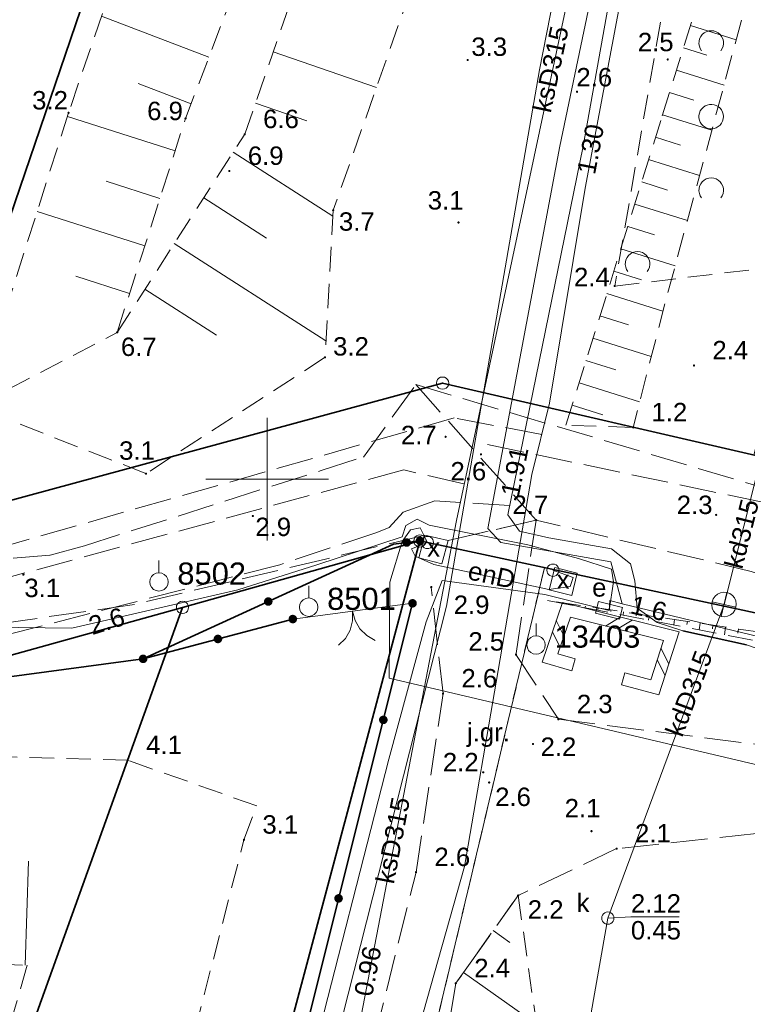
# Model space of a CAD drawing. Extents: x 5459987 to 5506369, y 5959610 to 5991660.
# Tile 11 of 51: x 5462390 to 5462420, y 5972079 to 5972119. Entities that reach past the tile are written whole.
import ezdxf
from ezdxf.enums import TextEntityAlignment as Align

# ---------------------------------------------------------------- set-up
doc = ezdxf.new("R2010")
doc.units = 0
for name, pattern in [('PRZER1-1', [1, 0.5, -0.5]), ('PRZER2-1', [1.5, 1, -0.5]), ('PRZER3-1', [2, 1.5, -0.5])]:
    doc.linetypes.add(name, pattern=pattern)
doc.layers.get('0').update_dxf_attribs({"linetype": 'CONTINUOUS'})
for name, color, linetype, lineweight in [('GEPPGD', 7, 'CONTINUOUS', 18), ('GESDZI', 7, 'CONTINUOUS', 18), ('GSLDSO', 7, 'CONTINUOUS', 18), ('GSLKBR', 7, 'CONTINUOUS', 18), ('GSLKOG', 7, 'CONTINUOUS', 35), ('GSPPPK', 7, 'CONTINUOUS', 18), ('GSPPPK_O', 7, 'CONTINUOUS', 18), ('GSPWPN', 7, 'CONTINUOUS', 13), ('GSPWPN_O', 7, 'CONTINUOUS', 13), ('GSSKOA', 7, 'CONTINUOUS', 18), ('GSSKOA_O', 7, 'CONTINUOUS', 18), ('GSSZAD', 7, 'CONTINUOUS', 18), ('GSSZSN', 7, 'CONTINUOUS', 18), ('GULLOB', 7, 'CONTINUOUS', 35), ('GUPIKP', 7, 'CONTINUOUS', 18), ('GUPPRZ_O', 7, 'CONTINUOUS', 18), ('GUSXUT', 7, 'CONTINUOUS', 18), ('GUSXUT_O', 7, 'CONTINUOUS', 18), ('KRZYZE_2000', 230, 'CONTINUOUS', 18)]:
    doc.layers.add(name, color=color, linetype=linetype, lineweight=lineweight)
for name, color, linetype, lineweight, true_color in [('GESKKL', 7, 'CONTINUOUS', 18, 0x24bc24), ('GESUZY', 7, 'CONTINUOUS', 18, 0x008000), ('GULEPR', 1, 'CONTINUOUS', 18, 0xff0000), ('GULEPR_O', 1, 'CONTINUOUS', 18, 0xff0000), ('GULGPR', 7, 'CONTINUOUS', 18, 0xbfbf00), ('GULKPR', 7, 'CONTINUOUS', 18, 0x803300), ('GULKPR_O', 7, 'CONTINUOUS', 18, 0x803300), ('GULTPR', 7, 'CONTINUOUS', 18, 0xff9100), ('GULWPR', 5, 'CONTINUOUS', 18, 0x0000ff), ('GUPESE', 1, 'CONTINUOUS', 18, 0xff0000), ('GUPESE_O', 1, 'CONTINUOUS', 18, 0xff0000), ('GUPKSD', 7, 'CONTINUOUS', 18, 0x803300), ('GUPKSD_O', 7, 'CONTINUOUS', 18, 0x803300), ('GUPKWK', 7, 'CONTINUOUS', 18, 0x803300)]:
    doc.layers.add(name, color=color, linetype=linetype, lineweight=lineweight, true_color=true_color)
doc.styles.add('Arial', font='arial.ttf')

# ---------------------------------------------------------------- blocks, each defined once
blk = doc.blocks.new('GSPPPK1')
at = {"color": 0}
blk.add_lwpolyline([(0, 0.875), (0, 0.375)], dxfattribs=at)
blk.add_lwpolyline([(0, 0.375), (0.115881, 0.356646), (0.220419, 0.303381), (0.303381, 0.220419), (0.356646, 0.115881), (0.375, 0), (0.356646, -0.115881), (0.303381, -0.220419), (0.220419, -0.303381), (0.115881, -0.356646), (0, -0.375), (-0.115881, -0.356646), (-0.220419, -0.303381), (-0.303381, -0.220419), (-0.356646, -0.115881), (-0.375, 0), (-0.356646, 0.115881), (-0.303381, 0.220419), (-0.220419, 0.303381), (-0.115881, 0.356646)], close=True, dxfattribs=at)
blk = doc.blocks.new('GSPWPN1')
blk.add_hatch(color=0).paths.add_polyline_path([(-0.045, 0), (-0.043467, -0.011647), (-0.038971, -0.0225), (-0.03182, -0.03182), (-0.0225, -0.038971), (-0.011647, -0.043467), (0, -0.045), (0.011647, -0.043467), (0.0225, -0.038971), (0.03182, -0.03182), (0.038971, -0.0225), (0.043467, -0.011647), (0.045, 0), (0.043467, 0.011647), (0.038971, 0.0225), (0.03182, 0.03182), (0.0225, 0.038971), (0.011647, 0.043467), (0, 0.045), (-0.011647, 0.043467), (-0.0225, 0.038971), (-0.03182, 0.03182), (-0.038971, 0.0225), (-0.043467, 0.011647)])
blk = doc.blocks.new('GUPIKP1_1')
at = {"color": 0}
blk.add_lwpolyline([(0, 0.25), (0.064705, 0.241481), (0.125, 0.216506), (0.176777, 0.176777), (0.216506, 0.125), (0.241481, 0.064705), (0.25, 0), (0.241481, -0.064705), (0.216506, -0.125), (0.176777, -0.176777), (0.125, -0.216506), (0.064705, -0.241481), (0, -0.25), (-0.064705, -0.241481), (-0.125, -0.216506), (-0.176777, -0.176777), (-0.216506, -0.125), (-0.241481, -0.064705), (-0.25, 0), (-0.241481, 0.064705), (-0.216506, 0.125), (-0.176777, 0.176777), (-0.125, 0.216506), (-0.064705, 0.241481)], close=True, dxfattribs=at)
blk = doc.blocks.new('GUPKSD1')
at = {"color": 0}
blk.add_lwpolyline([(0, 0.25), (0.064705, 0.241481), (0.125, 0.216506), (0.176777, 0.176777), (0.216506, 0.125), (0.241481, 0.064705), (0.25, 0), (0.241481, -0.064705), (0.216506, -0.125), (0.176777, -0.176777), (0.125, -0.216506), (0.064705, -0.241481), (0, -0.25), (-0.064705, -0.241481), (-0.125, -0.216506), (-0.176777, -0.176777), (-0.216506, -0.125), (-0.241481, -0.064705), (-0.25, 0), (-0.241481, 0.064705), (-0.216506, 0.125), (-0.176777, 0.176777), (-0.125, 0.216506), (-0.064705, 0.241481)], close=True, dxfattribs=at)
blk = doc.blocks.new('GUPKWK1')
at = {"color": 0}
for points in [[(0, 0.5), (0.12941, 0.482963), (0.25, 0.433013), (0.353553, 0.353553), (0.433013, 0.25), (0.482963, 0.12941), (0.5, 0), (0.482963, -0.12941), (0.433013, -0.25), (0.353553, -0.353553), (0.25, -0.433013), (0.12941, -0.482963), (0, -0.5), (-0.12941, -0.482963), (-0.25, -0.433013), (-0.353553, -0.353553), (-0.433013, -0.25), (-0.482963, -0.12941), (-0.5, 0), (-0.482963, 0.12941), (-0.433013, 0.25), (-0.353553, 0.353553), (-0.25, 0.433013), (-0.12941, 0.482963), (0, 0.5), (0, -0.5)], [(0.5, 0), (-0.5, 0)]]:
    blk.add_lwpolyline(points, dxfattribs=at)
blk = doc.blocks.new('GUPESE1')
at = {"color": 0}
blk.add_lwpolyline([(-0.5, -0.25), (-0.5, 0.25), (0.5, 0.25), (0.5, -0.25)], close=True, dxfattribs=at)
blk = doc.blocks.new('GEPPGD1_1')
at = {"color": 0}
blk.add_lwpolyline([(0, 0.25), (0.077254, 0.237764), (0.146946, 0.202254), (0.202254, 0.146946), (0.237764, 0.077254), (0.25, 0), (0.237764, -0.077254), (0.202254, -0.146946), (0.146946, -0.202254), (0.077254, -0.237764), (0, -0.25), (-0.077254, -0.237764), (-0.146946, -0.202254), (-0.202254, -0.146946), (-0.237764, -0.077254), (-0.25, 0), (-0.237764, 0.077254), (-0.202254, 0.146946), (-0.146946, 0.202254), (-0.077254, 0.237764)], close=True, dxfattribs=at)
blk = doc.blocks.new('ODTN_1')
at = {"color": 0}
for points in [[(-0.5, -0.25), (0, 0.25)], [(0, -0.25), (0.5, 0.25)]]:
    blk.add_lwpolyline(points, dxfattribs=at)
blk = doc.blocks.new('GSLDSO2')
at = {"color": 0}
blk.add_lwpolyline([(0, 0.25), (0, -0.25)], dxfattribs=at)
blk = doc.blocks.new('GSLKBR1')
at = {"color": 0}
for points in [[(1.299038, 0.75), (1.06066, 0.43934), (0.75, 0.200962), (0.388229, 0.051111), (0, 0)], [(0, 0), (0.388229, -0.051111), (0.75, -0.200962), (1.06066, -0.43934), (1.299038, -0.75)]]:
    blk.add_lwpolyline(points, dxfattribs=at)
blk = doc.blocks.new('KOLO')
blk.add_hatch(color=0).paths.add_polyline_path([(-0.175, 0), (-0.169037, -0.045293), (-0.151554, -0.0875), (-0.123744, -0.123744), (-0.0875, -0.151554), (-0.045293, -0.169037), (0, -0.175), (0.045293, -0.169037), (0.0875, -0.151554), (0.123744, -0.123744), (0.151554, -0.0875), (0.169037, -0.045293), (0.175, 0), (0.169037, 0.045293), (0.151554, 0.0875), (0.123744, 0.123744), (0.0875, 0.151554), (0.045293, 0.169037), (0, 0.175), (-0.045293, 0.169037), (-0.0875, 0.151554), (-0.123744, 0.123744), (-0.151554, 0.0875), (-0.169037, 0.045293)])
blk = doc.blocks.new('GSLKOG1')
blk.add_hatch(color=0).paths.add_polyline_path([(-0.175, 0), (-0.169037, -0.045293), (-0.151554, -0.0875), (-0.123744, -0.123744), (-0.0875, -0.151554), (-0.045293, -0.169037), (0, -0.175), (0.045293, -0.169037), (0.0875, -0.151554), (0.123744, -0.123744), (0.151554, -0.0875), (0.169037, -0.045293), (0.175, 0), (0.169037, 0.045293), (0.151554, 0.0875), (0.123744, 0.123744), (0.0875, 0.151554), (0.045293, 0.169037), (0, 0.175), (-0.045293, 0.169037), (-0.0875, 0.151554), (-0.123744, 0.123744), (-0.151554, 0.0875), (-0.169037, 0.045293)])
blk = doc.blocks.new('GSSZAD1')
at = {"color": 0}
blk.add_lwpolyline([(0.5, 0), (0.490964, 0.094626), (0.464184, 0.185831), (0.420627, 0.27032), (0.361867, 0.34504), (0.290028, 0.407288), (0.207708, 0.454816), (0.117879, 0.485906), (0.023791, 0.499434), (-0.071157, 0.494911), (-0.163534, 0.4725), (-0.25, 0.433013), (-0.32743, 0.377875), (-0.393027, 0.309079), (-0.444418, 0.229113), (-0.479746, 0.140866), (-0.497736, 0.047528), (-0.497736, -0.047528), (-0.479746, -0.140866), (-0.444418, -0.229113), (-0.393027, -0.309079), (-0.32743, -0.377875), (-0.25, -0.433013), (-0.163534, -0.4725), (-0.071157, -0.494911), (0.023791, -0.499434), (0.117879, -0.485906), (0.207708, -0.454816), (0.290028, -0.407288), (0.361867, -0.34504), (0.420627, -0.27032), (0.464184, -0.185831), (0.490964, -0.094626)], close=True, dxfattribs=at)
blk = doc.blocks.new('GSSZAD2')
at = {"color": 0}
blk.add_lwpolyline([(-0.390312, -0.3125), (-0.445567, -0.226869), (-0.482312, -0.131814), (-0.49902, -0.031282), (-0.494998, 0.070549), (-0.470412, 0.169449), (-0.426283, 0.26131), (-0.364446, 0.342315), (-0.287468, 0.409099), (-0.198548, 0.458889), (-0.10138, 0.489614), (0, 0.5), (0.10138, 0.489614), (0.198548, 0.458889), (0.287468, 0.409099), (0.364446, 0.342315), (0.426283, 0.26131), (0.470412, 0.169449), (0.494998, 0.070549), (0.49902, -0.031282), (0.482312, -0.131814), (0.445567, -0.226869), (0.390312, -0.3125)], dxfattribs=at)

msp = doc.modelspace()

# ---------------------------------------------------------------- linework, layer by layer
at = {"layer": 'GESDZI', "color": 86, "linetype": 'Continuous', "lineweight": 35, "true_color": 0x1a7000, "elevation": 10.22}
for points in [[(5462464.99, 5972231.39), (5462432.19, 5972224.99), (5462427.17, 5972199.15), (5462410.43, 5972168), (5462406.62, 5972160.9), (5462385.18, 5972097.94), (5462407.14, 5972103.91), (5462448.06, 5972094.45), (5462450.21, 5972103.75), (5462455.34, 5972102.56), (5462452.32, 5972150.13), (5462452.01, 5972160.32), (5462452.51, 5972171.14), (5462453.89, 5972181.3), (5462456.12, 5972191.3), (5462459.04, 5972200.82), (5462462.69, 5972210.08), (5462471.3, 5972227.41)], [(5462385.18, 5972097.94), (5462406.62, 5972160.9), (5462410.43, 5972168), (5462357.76, 5972173.3), (5462355.3, 5972148.91), (5462383.19, 5972139.41), (5462370.4, 5972101.86)], [(5462303.28, 5972123.26), (5462266.32, 5972135.66), (5462259.51, 5972137.76), (5462216.77, 5972150.92), (5462216.38, 5972148.42), (5462215.94, 5972145.66), (5462384.29, 5972091.36), (5462396.55, 5972094.77), (5462406.22, 5972097.48), (5462459.45, 5972086.04), (5462458.58, 5972092.02), (5462448.06, 5972094.45), (5462407.14, 5972103.91), (5462385.18, 5972097.94), (5462370.4, 5972101.86), (5462351.08, 5972106.99), (5462327.54, 5972115)], [(5462384.29, 5972091.36), (5462215.94, 5972145.66), (5462213.96, 5972082.17), (5462308.18, 5972057.25), (5462340.61, 5972048.06), (5462364.69, 5972043.16), (5462381.18, 5972059), (5462385.8, 5972064.87), (5462396.55, 5972094.77)], [(5462376.59, 5971963.95), (5462384.76, 5972022.39), (5462386.94, 5972024.7), (5462387.65, 5972027.92), (5462406.22, 5972097.48), (5462396.55, 5972094.77), (5462385.8, 5972064.87), (5462381.18, 5972059), (5462364.69, 5972043.16), (5462340.61, 5972048.06), (5462308.18, 5972057.25), (5462213.96, 5972082.17), (5462213.12, 5972055.3), (5462223.9, 5971961.75), (5462260.21, 5971948.8), (5462357.51, 5971912.55), (5462364.45, 5971930.25), (5462372.73, 5971927.18)], [(5462408.64, 5971941.45), (5462391.49, 5971924.46), (5462372.95, 5971927.1), (5462372.73, 5971927.18), (5462376.59, 5971963.95), (5462384.76, 5972022.39), (5462386.94, 5972024.7), (5462387.65, 5972027.92), (5462406.22, 5972097.48), (5462459.45, 5972086.04), (5462459.72, 5972075.93), (5462424.23, 5971963.77), (5462419.1, 5971954.48)]]:
    msp.add_lwpolyline(points, close=True, dxfattribs=at)
at = {"layer": 'GESKKL', "color": 252, "linetype": 'PRZER3-1', "lineweight": 18, "elevation": 10.06}
for points in [[(5462330.305, 5972140.9), (5462327.54, 5972115), (5462351.08, 5972106.99), (5462385.18, 5972097.94), (5462406.62, 5972160.9), (5462410.43, 5972168), (5462414.304, 5972175.208), (5462427.17, 5972199.15), (5462432.19, 5972224.99), (5462385.949, 5972215.805), (5462389.26, 5972198.95), (5462384.89, 5972198.08), (5462385.35, 5972195.62), (5462378.82, 5972194.31), (5462378.34, 5972196.77), (5462371.72, 5972195.46), (5462368.36, 5972212.311), (5462361.56, 5972210.96), (5462359.173, 5972187.3), (5462350.12, 5972188.31), (5462340.08, 5972189.41), (5462330.706, 5972140.855)], [(5462419.81, 5972100.981), (5462436.75, 5972164.98), (5462419.44, 5972170.82), (5462414.304, 5972175.208), (5462410.43, 5972168), (5462406.62, 5972160.9), (5462385.18, 5972097.94), (5462407.14, 5972103.91)], [(5462383.103, 5972010.54), (5462390.41, 5972008.91), (5462393.4, 5972026.37), (5462394.361, 5972030.01), (5462406.1, 5972074.48), (5462411.29, 5972096.39), (5462406.22, 5972097.48), (5462387.65, 5972027.92), (5462386.94, 5972024.7), (5462384.76, 5972022.39)], [(5462416.13, 5972003.44), (5462440.58, 5972081.66), (5462449.05, 5972079.02), (5462454.57, 5972077.19), (5462459.22, 5972075.69), (5462459.606, 5972075.568), (5462459.72, 5972075.93), (5462459.45, 5972086.04), (5462411.29, 5972096.39), (5462406.1, 5972074.48), (5462394.361, 5972030.01), (5462400.905, 5972029.088), (5462397.449, 5972007.541)]]:
    msp.add_lwpolyline(points, close=True, dxfattribs=at)
msp.add_lwpolyline([(5462317.3, 5972098.89), (5462358.43, 5972084.87), (5462378.37, 5972078.41), (5462368.5, 5972050.38), (5462362.28, 5972043.65), (5462350.53, 5972030.95), (5462285.07, 5972049.3), (5462341.47, 5972016.42), (5462345.34, 5972019.01), (5462383.103, 5972010.54), (5462384.76, 5972022.39), (5462386.94, 5972024.7), (5462387.65, 5972027.92), (5462406.22, 5972097.48), (5462396.55, 5972094.77), (5462384.29, 5972091.36), (5462215.94, 5972145.66)], dxfattribs=at)
at = {"layer": 'GESUZY', "color": 252, "linetype": 'PRZER1-1', "lineweight": 18, "elevation": 10.08}
for points in [[(5462330.305, 5972140.9), (5462327.54, 5972115), (5462351.08, 5972106.99), (5462385.18, 5972097.94), (5462406.62, 5972160.9), (5462410.43, 5972168), (5462414.304, 5972175.208), (5462427.17, 5972199.15), (5462432.19, 5972224.99), (5462385.949, 5972215.805), (5462389.26, 5972198.95), (5462384.89, 5972198.08), (5462385.35, 5972195.62), (5462378.82, 5972194.31), (5462378.34, 5972196.77), (5462371.72, 5972195.46), (5462368.36, 5972212.311), (5462361.56, 5972210.96), (5462359.173, 5972187.3), (5462350.12, 5972188.31), (5462340.08, 5972189.41), (5462330.706, 5972140.855)], [(5462419.81, 5972100.981), (5462436.75, 5972164.98), (5462419.44, 5972170.82), (5462414.304, 5972175.208), (5462410.43, 5972168), (5462406.62, 5972160.9), (5462385.18, 5972097.94), (5462407.14, 5972103.91)], [(5462458.58, 5972092.02), (5462420.949, 5972100.717), (5462419.81, 5972100.981), (5462407.14, 5972103.91), (5462385.18, 5972097.94), (5462351.08, 5972106.99), (5462327.54, 5972115), (5462303.28, 5972123.26), (5462266.32, 5972135.66), (5462216.77, 5972150.92), (5462216.38, 5972148.42), (5462215.94, 5972145.66), (5462384.29, 5972091.36), (5462396.55, 5972094.77), (5462406.22, 5972097.48), (5462411.29, 5972096.39), (5462459.45, 5972086.04)], [(5462383.103, 5972010.54), (5462390.41, 5972008.91), (5462393.4, 5972026.37), (5462394.361, 5972030.01), (5462406.1, 5972074.48), (5462411.29, 5972096.39), (5462406.22, 5972097.48), (5462387.65, 5972027.92), (5462386.94, 5972024.7), (5462384.76, 5972022.39)], [(5462416.13, 5972003.44), (5462440.58, 5972081.66), (5462449.05, 5972079.02), (5462454.57, 5972077.19), (5462459.22, 5972075.69), (5462459.606, 5972075.568), (5462459.72, 5972075.93), (5462459.45, 5972086.04), (5462411.29, 5972096.39), (5462406.1, 5972074.48), (5462394.361, 5972030.01), (5462400.905, 5972029.088), (5462397.449, 5972007.541)]]:
    msp.add_lwpolyline(points, close=True, dxfattribs=at)
msp.add_lwpolyline([(5462317.3, 5972098.89), (5462358.43, 5972084.87), (5462378.37, 5972078.41), (5462368.5, 5972050.38), (5462362.28, 5972043.65), (5462350.53, 5972030.95), (5462285.07, 5972049.3), (5462341.47, 5972016.42), (5462345.34, 5972019.01), (5462383.103, 5972010.54), (5462384.76, 5972022.39), (5462386.94, 5972024.7), (5462387.65, 5972027.92), (5462406.22, 5972097.48), (5462396.55, 5972094.77), (5462384.29, 5972091.36), (5462215.94, 5972145.66)], dxfattribs=at)
at = {"layer": 'GSLDSO', "color": 252, "linetype": 'Continuous', "lineweight": 18, "elevation": 10.18}
for points in [[(5462412.409, 5972092.19), (5462411.194, 5972092.536), (5462412.019, 5972094.97), (5462416.771, 5972093.77), (5462415.951, 5972091.207), (5462414.431, 5972091.618)], [(5462412.546, 5972092.67), (5462411.836, 5972092.873), (5462412.344, 5972094.372), (5462416.133, 5972093.415), (5462415.621, 5972091.814), (5462414.562, 5972092.1)]]:
    msp.add_lwpolyline(points, dxfattribs=at)
at = {"layer": 'GSLKBR', "color": 252, "linetype": 'Continuous', "lineweight": 18, "elevation": 10.18}
msp.add_lwpolyline([(5462401.042, 5972094.295), (5462405.918, 5972094.937)], dxfattribs=at)
at = {"layer": 'GSLKOG', "color": 252, "linetype": 'Continuous', "lineweight": 35, "elevation": 10.18}
for points in [[(5462401.042, 5972094.295), (5462394.947, 5972092.673), (5462383.837, 5972091.183), (5462361.727, 5972096.727), (5462342.367, 5972104.605), (5462310.459, 5972114.833), (5462292.927, 5972120.551), (5462272.257, 5972128.009), (5462263.146, 5972131.234), (5462235.448, 5972139.748), (5462220.605, 5972144.389), (5462215.94, 5972145.66), (5462214.249, 5972129.995)], [(5462394.947, 5972092.673), (5462405.139, 5972097.346), (5462406.22, 5972097.48)], [(5462405.918, 5972094.937), (5462401.718, 5972078.161), (5462394.453, 5972051.764), (5462390.042, 5972035.924)]]:
    msp.add_lwpolyline(points, dxfattribs=at)
at = {"layer": 'GSSKOA', "color": 252, "linetype": 'PRZER3-1', "lineweight": 18, "elevation": 10.18}
msp.add_lwpolyline([(5462265.6, 5972135.27), (5462286.48, 5972127.8), (5462340.13, 5972109.24), (5462359.51, 5972103.69), (5462384.09, 5972097.21), (5462389.65, 5972096.78), (5462391.16, 5972096.9), (5462392.56, 5972097.28), (5462402.2, 5972100.35), (5462403.92, 5972100.9), (5462406.05, 5972103.85), (5462410.95, 5972098.33), (5462407.37, 5972097.5), (5462406.42, 5972097.72), (5462402.38, 5972096.74), (5462394.59, 5972094.89), (5462389.28, 5972094.13), (5462383.81, 5972094.39), (5462358.77, 5972101.21), (5462338.77, 5972107.38), (5462285.32, 5972126.21), (5462265.02, 5972133.4)], close=True, dxfattribs=at)
for points in [[(5462406.05, 5972103.85), (5462437.52, 5972094.51), (5462440.12, 5972093.89), (5462445.5, 5972093.18), (5462460.74, 5972093.15), (5462458.11, 5972090.55)], [(5462407.37, 5972097.5), (5462410.95, 5972098.33), (5462410.13, 5972092.85), (5462411.86, 5972090.21), (5462436.2, 5972087.13), (5462441.793, 5972086.98), (5462441.798, 5972083.17), (5462435.7, 5972083.16)], [(5462458.11, 5972090.55), (5462454.61, 5972089.64), (5462444.96, 5972090.02), (5462440.18, 5972090.53), (5462436.5, 5972091.31), (5462428.22, 5972093.29), (5462419.71, 5972096.24), (5462410.95, 5972098.33)], [(5462383.67, 5971980.34), (5462385.49, 5971999.05), (5462390.42, 5972027.61), (5462396.2, 5972050.16), (5462402.92, 5972071.38), (5462406.06, 5972083.98), (5462407.16, 5972091.26), (5462406.68, 5972095.6)], [(5462435.7, 5972083.16), (5462419.92, 5972085.56), (5462414.23, 5972084.94), (5462410.22, 5972083.03), (5462407.68, 5972079.45), (5462406.28, 5972070.81), (5462399.23, 5972049.28), (5462393.52, 5972026.42), (5462388.47, 5971999.27), (5462386.83, 5971980.08)]]:
    msp.add_lwpolyline(points, dxfattribs=at)
at = {"layer": 'GSSZAD', "color": 252, "linetype": 'PRZER2-1', "lineweight": 18, "elevation": 10.1}
msp.add_lwpolyline([(5462457.068, 5972145.976), (5462456.663, 5972158.117), (5462458.551, 5972180.874), (5462461.826, 5972196.045), (5462470.007, 5972215.604), (5462467.216, 5972221.115), (5462442.851, 5972195.417), (5462426.361, 5972163.844), (5462420.603, 5972145.229), (5462414.153, 5972107.869), (5462429.004, 5972109.634), (5462447.067, 5972106.831), (5462459.302, 5972101.863), (5462459.793, 5972105.878), (5462459.021, 5972107.622), (5462458.667, 5972116.741), (5462458.285, 5972128.025)], close=True, dxfattribs=at)
at = {"layer": 'GSSZSN', "color": 252, "linetype": 'PRZER2-1', "lineweight": 18, "elevation": 10.06}
for points in [[(5462393.891, 5972105.981), (5462396.675, 5972114.703), (5462404.382, 5972134.887), (5462408.26, 5972151.366), (5462415.972, 5972174.823), (5462404.04, 5972152.6), (5462399.113, 5972135.476), (5462394.739, 5972123.232), (5462391.911, 5972114.928), (5462388.104, 5972102.959)], [(5462393.891, 5972105.981), (5462399.084, 5972114.054), (5462406.139, 5972134.512), (5462410.411, 5972151.931), (5462419.946, 5972173.52), (5462414.83, 5972152.138), (5462410.82, 5972134.049), (5462402.688, 5972110.957), (5462402.354, 5972104.963), (5462395.064, 5972100.222), (5462388.104, 5972102.959)], [(5462412.161, 5972102.197), (5462416.089, 5972114.805), (5462419.42, 5972125.519), (5462424.685, 5972145.764), (5462428.444, 5972160.731), (5462432.145, 5972166.324), (5462428.757, 5972153.191), (5462422.84, 5972131.739), (5462416.195, 5972107.148), (5462414.897, 5972102.106)], [(5462458.11, 5972090.55), (5462454.61, 5972089.64), (5462448.88, 5972089.55), (5462440.18, 5972090.53), (5462436.5, 5972091.31), (5462411.41, 5972095.05), (5462424.11, 5972092.6), (5462438.69, 5972089.58), (5462452.82, 5972086.86), (5462456.12, 5972088.96)], [(5462382.2, 5971949.31), (5462383.17, 5971954.76), (5462386.83, 5971980.08), (5462388.47, 5971999.27), (5462393.52, 5972026.42), (5462399.23, 5972049.28), (5462406.28, 5972070.81), (5462407.68, 5972079.45), (5462410.22, 5972083.03), (5462411.6, 5972073.3), (5462404.26, 5972048.67), (5462399.21, 5972023.42), (5462392.41, 5971998.44), (5462390.28, 5971979.68), (5462385.9, 5971956.46)]]:
    msp.add_lwpolyline(points, close=True, dxfattribs=at)
at = {"layer": 'GSSZSN', "color": 252, "linetype": 'Continuous', "lineweight": 18, "elevation": 10.06}
for points in [[(5462397.626, 5972117.193), (5462393.251, 5972118.863)], [(5462417.232, 5972118.483), (5462419.101, 5972117.902)], [(5462400.243, 5972117.414), (5462404.451, 5972115.963)], [(5462416.949, 5972117.573), (5462417.901, 5972117.277)], [(5462416.666, 5972116.662), (5462418.603, 5972116.06)], [(5462396.901, 5972115.296), (5462394.749, 5972116.118)], [(5462416.383, 5972115.752), (5462417.369, 5972115.446)], [(5462399.521, 5972115.322), (5462401.619, 5972114.599)], [(5462416.1, 5972114.842), (5462418.105, 5972114.218)], [(5462396.25, 5972113.373), (5462391.862, 5972114.773)], [(5462415.817, 5972113.931), (5462416.836, 5972113.614)], [(5462398.613, 5972113.321), (5462402.674, 5972110.709)], [(5462415.533, 5972113.021), (5462417.607, 5972112.375)], [(5462395.633, 5972111.438), (5462393.44, 5972112.138)], [(5462415.25, 5972112.111), (5462416.304, 5972111.782)], [(5462397.416, 5972111.46), (5462399.974, 5972109.814)], [(5462395.015, 5972109.503), (5462390.631, 5972110.903)], [(5462414.966, 5972111.201), (5462417.109, 5972110.533)], [(5462414.682, 5972110.29), (5462415.771, 5972109.951)], [(5462396.218, 5972109.599), (5462402.391, 5972105.629)], [(5462414.399, 5972109.38), (5462416.612, 5972108.691)], [(5462414.115, 5972108.47), (5462415.239, 5972108.12)], [(5462394.398, 5972107.569), (5462392.206, 5972108.268)], [(5462395.021, 5972107.738), (5462397.937, 5972105.862)], [(5462413.832, 5972107.56), (5462416.117, 5972106.848)], [(5462413.548, 5972106.65), (5462414.714, 5972106.286)], [(5462413.265, 5972105.739), (5462415.642, 5972104.999)], [(5462412.981, 5972104.829), (5462414.192, 5972104.452)], [(5462412.697, 5972103.919), (5462415.166, 5972103.15)], [(5462412.414, 5972103.009), (5462413.671, 5972102.617)], [(5462411.917, 5972094.974), (5462411.916, 5972094.964)], [(5462412.437, 5972094.897), (5462412.43, 5972094.853)], [(5462412.956, 5972094.82), (5462412.951, 5972094.787)], [(5462413.475, 5972094.742), (5462413.462, 5972094.654)], [(5462413.995, 5972094.665), (5462413.987, 5972094.61)], [(5462414.514, 5972094.587), (5462414.494, 5972094.455)], [(5462415.033, 5972094.51), (5462415.022, 5972094.433)], [(5462415.553, 5972094.432), (5462415.526, 5972094.256)], [(5462416.072, 5972094.355), (5462416.057, 5972094.256)], [(5462416.591, 5972094.278), (5462416.558, 5972094.057)], [(5462417.111, 5972094.2), (5462417.093, 5972094.079)], [(5462417.63, 5972094.123), (5462417.59, 5972093.858)], [(5462418.149, 5972094.045), (5462418.128, 5972093.902)], [(5462418.669, 5972093.968), (5462418.622, 5972093.659)], [(5462419.188, 5972093.891), (5462419.163, 5972093.725)], [(5462390.139, 5972080.192), (5462390.28, 5972084.423)], [(5462409.205, 5972081.599), (5462409.882, 5972081.119)], [(5462407.995, 5972079.894), (5462410.964, 5972077.787)]]:
    msp.add_lwpolyline(points, dxfattribs=at)
at = {"layer": 'GSSZSN', "color": 252, "linetype": 'PRZER2-1', "lineweight": 18, "elevation": 10.06}
msp.add_lwpolyline([(5462368.814, 5972038.01), (5462375.548, 5972047.547), (5462392.963, 5972061.548), (5462399.054, 5972085.3), (5462399.575, 5972086.678), (5462394.321, 5972088.544), (5462389.04, 5972088.693), (5462384.885, 5972085.96), (5462380.954, 5972071.593), (5462376.235, 5972062.957), (5462373.626, 5972060.298), (5462377.71, 5972061.653), (5462382.995, 5972071.126), (5462387.542, 5972080.279), (5462390.231, 5972080.189), (5462386.115, 5972065.98), (5462381.271, 5972058.582), (5462368.158, 5972044.92)], dxfattribs=at)
at = {"layer": 'GULEPR', "color": 1, "linetype": 'Continuous', "lineweight": 18, "true_color": 0xff0000, "elevation": 10.14}
for points in [[(5462447.61, 5972067.23), (5462449.86, 5972074.8), (5462450.8, 5972078.38), (5462452.66, 5972086.39), (5462452.43, 5972086.95), (5462443.54, 5972088.71), (5462431.87, 5972091.01), (5462427.51, 5972091.8), (5462425.33, 5972092.12), (5462421.41, 5972093.25), (5462414.45, 5972094.91), (5462413.99, 5972096.63), (5462409.52, 5972097.41), (5462408.98, 5972097.99), (5462411.91, 5972113.57), (5462413.93, 5972123.19), (5462414.53, 5972127.58), (5462415.3, 5972135.36), (5462415.98, 5972143.88), (5462418.34, 5972154.99), (5462419.39, 5972158.59), (5462423.86, 5972169.75), (5462433.79, 5972194.16)], [(5462447.61, 5972067.23), (5462449.86, 5972074.8), (5462450.8, 5972078.38), (5462452.66, 5972086.39), (5462452.43, 5972086.95), (5462443.54, 5972088.71), (5462431.87, 5972091.01), (5462427.51, 5972091.8), (5462425.33, 5972092.12), (5462421.41, 5972093.25), (5462414.45, 5972094.91), (5462413.99, 5972096.63), (5462409.52, 5972097.41), (5462408.98, 5972097.99), (5462411.91, 5972113.57), (5462413.93, 5972123.19), (5462414.53, 5972127.58), (5462415.3, 5972135.36), (5462415.98, 5972143.88), (5462418.34, 5972154.99), (5462419.39, 5972158.59), (5462423.86, 5972169.75), (5462433.79, 5972194.16)], [(5462413.92, 5972094.65), (5462414.1, 5972095.81), (5462414.02, 5972096.33), (5462412.67, 5972096.76), (5462410.61, 5972097.32), (5462406.6, 5972098.12), (5462406.11, 5972098.36), (5462405.65, 5972098.11), (5462405.49, 5972097.64), (5462402.02, 5972096.5), (5462398.81, 5972095.49), (5462392.04, 5972093.92), (5462388.79, 5972093.97)], [(5462413.92, 5972094.65), (5462414.1, 5972095.81), (5462414.02, 5972096.33), (5462412.67, 5972096.76), (5462410.61, 5972097.32), (5462406.6, 5972098.12), (5462406.11, 5972098.36), (5462405.65, 5972098.11), (5462405.49, 5972097.64), (5462402.02, 5972096.5), (5462398.81, 5972095.49), (5462392.04, 5972093.92), (5462388.79, 5972093.97)], [(5462445.553, 5972080.11), (5462440.856, 5972083.417), (5462404.965, 5972091.882), (5462404.995, 5972095.796), (5462405.499, 5972097.457), (5462405.829, 5972097.929), (5462406.235, 5972098.017), (5462406.522, 5972097.415)], [(5462445.553, 5972080.11), (5462440.856, 5972083.417), (5462404.965, 5972091.882), (5462404.995, 5972095.796), (5462405.499, 5972097.457), (5462405.829, 5972097.929), (5462406.235, 5972098.017), (5462406.522, 5972097.415)], [(5462406.522, 5972097.415), (5462405.879, 5972097.16), (5462406.019, 5972096.857), (5462406.788, 5972096.519), (5462411.463, 5972095.504), (5462412.337, 5972095.621), (5462412.466, 5972095.994), (5462411.637, 5972096.285)], [(5462406.522, 5972097.415), (5462405.879, 5972097.16), (5462406.019, 5972096.857), (5462406.788, 5972096.519), (5462411.463, 5972095.504), (5462412.337, 5972095.621), (5462412.466, 5972095.994), (5462411.637, 5972096.285)], [(5462413.92, 5972094.65), (5462411.31, 5972095.3), (5462407.13, 5972095.87), (5462406.48, 5972094.18), (5462404.95, 5972088.59), (5462401.74, 5972076), (5462397.87, 5972061.7), (5462395.27, 5972052.71), (5462391.47, 5972039.04), (5462389.22, 5972029.91), (5462387.67, 5972024.28), (5462385.55, 5972013.95), (5462385.28, 5972010.09), (5462384.99, 5972004.26), (5462383.99, 5971994.74), (5462383.18, 5971985.42), (5462381.47, 5971972.22), (5462380.68, 5971964.26), (5462384.58, 5971963.43), (5462392.02, 5971961.8), (5462398.19, 5971959.67), (5462406.34, 5971957.26), (5462406.695, 5971958.131)], [(5462413.92, 5972094.65), (5462411.31, 5972095.3), (5462407.13, 5972095.87), (5462406.48, 5972094.18), (5462404.95, 5972088.59), (5462401.74, 5972076), (5462397.87, 5972061.7), (5462395.27, 5972052.71), (5462391.47, 5972039.04), (5462389.22, 5972029.91), (5462387.67, 5972024.28), (5462385.55, 5972013.95), (5462385.28, 5972010.09), (5462384.99, 5972004.26), (5462383.99, 5971994.74), (5462383.18, 5971985.42), (5462381.47, 5971972.22), (5462380.68, 5971964.26), (5462384.58, 5971963.43), (5462392.02, 5971961.8), (5462398.19, 5971959.67), (5462406.34, 5971957.26), (5462406.695, 5971958.131)], [(5462413.92, 5972094.65), (5462413.95, 5972095.05), (5462414.45, 5972094.91)], [(5462413.92, 5972094.65), (5462413.95, 5972095.05), (5462414.45, 5972094.91)]]:
    msp.add_lwpolyline(points, dxfattribs=at)
at = {"layer": 'GULGPR', "color": 52, "linetype": 'Continuous', "lineweight": 18, "true_color": 0xbfbf00, "elevation": 10.14}
msp.add_lwpolyline([(5462414.53, 5972122.91), (5462412.86, 5972113.57), (5462409.8, 5972098.55), (5462410.28, 5972097.88), (5462411.47, 5972097.61), (5462414.02, 5972097.16), (5462414.8, 5972096.55), (5462414.97, 5972095.85), (5462415.07, 5972094.74), (5462415.88, 5972094.15), (5462416.92, 5972093.81), (5462419.52, 5972093.25), (5462420.93, 5972092.75), (5462428.71, 5972090.06), (5462436.43, 5972088.46), (5462451.83, 5972086.22), (5462453.7, 5972085.9), (5462453.39, 5972082.01), (5462451.9, 5972075.52), (5462450.44, 5972070.07), (5462444.48, 5972051.54), (5462438.94, 5972033.18)], dxfattribs=at)
at = {"layer": 'GULGPR', "color": 52, "linetype": 'PRZER3-1', "lineweight": 18, "true_color": 0xbfbf00, "elevation": 10.14}
msp.add_lwpolyline([(5462409.87, 5972098.92), (5462406.82, 5972099.11), (5462405.54, 5972098.65), (5462404.96, 5972098.03), (5462404.46, 5972097.83), (5462400.52, 5972096.51), (5462386.09, 5972092.8), (5462384.42, 5972092.38), (5462361.42, 5972099.44), (5462348.62, 5972103.41), (5462340.66, 5972106.35), (5462324.15, 5972111.69), (5462325.558, 5972115.661)], dxfattribs=at)
at = {"layer": 'GULKPR', "linetype": 'Continuous', "lineweight": 18, "elevation": 10.14}
for points in [[(5462403.542, 5972077.176), (5462403.828, 5972078.129), (5462407.702, 5972098.311), (5462413.346, 5972124.744)], [(5462421, 5972104.41), (5462418.602, 5972094.89)], [(5462413.87, 5972082.108), (5462418.602, 5972094.89)], [(5462410.119, 5972060.82), (5462413.87, 5972082.108)]]:
    msp.add_lwpolyline(points, dxfattribs=at)
at = {"layer": 'GULKPR', "linetype": 'PRZER3-1', "lineweight": 18, "elevation": 10.14}
for points in [[(5462408.977, 5972101.411), (5462453.126, 5972092.132)], [(5462408.977, 5972101.411), (5462453.126, 5972092.132)], [(5462408.005, 5972099.811), (5462405.57, 5972100.374), (5462385.189, 5972094.834)]]:
    msp.add_lwpolyline(points, dxfattribs=at)
at = {"layer": 'GULLOB', "color": 52, "linetype": 'Continuous', "lineweight": 35, "true_color": 0xbfbf00, "elevation": 10.12}
msp.add_lwpolyline([(5462419.52, 5972093.25), (5462416.92, 5972093.81)], dxfattribs=at)
at = {"layer": 'GULTPR', "color": 30, "linetype": 'Continuous', "lineweight": 18, "true_color": 0xff9100, "elevation": 10.14}
msp.add_lwpolyline([(5462462.2, 5972234.51), (5462450.43, 5972234.158), (5462449.091, 5972232.78), (5462447.924, 5972231.201), (5462438.018, 5972208.875), (5462435.179, 5972201.759), (5462428.501, 5972183.96), (5462419.527, 5972163.61), (5462414.195, 5972142.483), (5462412.711, 5972124.992), (5462411.092, 5972116.673), (5462407.3, 5972094.825), (5462402.792, 5972077.023), (5462401.096, 5972070.227), (5462392.258, 5972039.441), (5462386.279, 5972014.531), (5462384.401, 5971988.917), (5462380.341, 5971958.022), (5462377.764, 5971942.121), (5462376.701, 5971929.463), (5462373.291, 5971911.539), (5462373.192, 5971906.639)], dxfattribs=at)
msp.add_lwpolyline([(5462462.2, 5972234.51), (5462450.43, 5972234.158), (5462449.091, 5972232.78), (5462447.924, 5972231.201), (5462438.018, 5972208.875), (5462435.179, 5972201.759), (5462428.501, 5972183.96), (5462419.527, 5972163.61), (5462414.195, 5972142.483), (5462412.711, 5972124.992), (5462411.092, 5972116.673), (5462407.3, 5972094.825), (5462402.792, 5972077.023), (5462401.096, 5972070.227), (5462392.258, 5972039.441), (5462386.279, 5972014.531), (5462384.401, 5971988.917), (5462380.341, 5971958.022), (5462377.764, 5971942.121), (5462376.701, 5971929.463), (5462373.291, 5971911.539), (5462373.192, 5971906.639)], dxfattribs=at)
at = {"layer": 'GULWPR', "color": 5, "linetype": 'Continuous', "lineweight": 18, "true_color": 0x0000ff, "elevation": 10.14}
msp.add_lwpolyline([(5462438.29, 5972194.17), (5462425.14, 5972161.82), (5462420.54, 5972151.19), (5462417.04, 5972133.58), (5462412.95, 5972111.86), (5462411.49, 5972103.1), (5462410.78, 5972100.19), (5462408.03, 5972084.21), (5462404.39, 5972071.3), (5462398.85, 5972051.44), (5462394.88, 5972036.02), (5462391.35, 5972019.42), (5462387.51, 5971996), (5462384.51, 5971974.71), (5462382.51, 5971965.6)], dxfattribs=at)
at = {"layer": 'GULWPR', "color": 5, "linetype": 'PRZER3-1', "lineweight": 18, "true_color": 0x0000ff, "elevation": 10.14}
msp.add_lwpolyline([(5462411.18, 5972101.82), (5462407.61, 5972102.49), (5462385.27, 5972096.11), (5462367.2, 5972100.79), (5462339.69, 5972108.22), (5462315.23, 5972116.42), (5462316.01, 5972118.71), (5462315.23, 5972116.42), (5462264.83, 5972133.46), (5462261.23, 5972134.68), (5462246.26, 5972139.74), (5462229.02, 5972145.58), (5462229.86, 5972146.73)], dxfattribs=at)
at = {"layer": 'GUPPRZ_O', "color": 36, "linetype": 'Continuous', "lineweight": 13, "true_color": 0x803300, "elevation": 10.8, "flags": 128}
msp.add_lwpolyline([(5462413.87, 5972082.108), (5462414.81, 5972082.161), (5462416.77, 5972082.161)], dxfattribs=at)
at = {"layer": 'GUSXUT', "color": 252, "linetype": 'Continuous', "lineweight": 18, "elevation": 10.14}
for points in [[(5462406.42, 5972097.72), (5462407.37, 5972097.5), (5462407.11, 5972096.54), (5462406.18, 5972096.79)], [(5462411.71, 5972096.4), (5462412.62, 5972096.17), (5462412.4, 5972095.25), (5462411.48, 5972095.48)]]:
    msp.add_lwpolyline(points, close=True, dxfattribs=at)
at = {"layer": 'KRZYZE_2000', "color": 252, "lineweight": 18, "flags": 128}
for points in [[(5462400, 5972097.5), (5462400, 5972102.5)], [(5462397.5, 5972100), (5462402.5, 5972100)]]:
    msp.add_lwpolyline(points, dxfattribs=at)

# ---------------------------------------------------------------- block references
at = {"layer": 'GEPPGD', "color": 86, "linetype": 'Continuous', "lineweight": 18, "true_color": 0x1a7000}
for p in [(5462407.14, 5972103.91, 10.24), (5462406.22, 5972097.48, 10.24), (5462396.55, 5972094.77, 10.24)]:
    msp.add_blockref('GEPPGD1_1', p, dxfattribs=at)
at = {"layer": 'GSLDSO', "color": 252, "linetype": 'Continuous', "lineweight": 18}
for name, p, rotation in [('ODTN_1', (5462414.317, 5972094.132, 10.18), 345.8303555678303), ('ODTN_1', (5462414.317, 5972094.132, 10.18), 345.8303555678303), ('ODTN_1', (5462411.848, 5972093.688, 10.18), 71.28826211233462), ('ODTN_1', (5462411.848, 5972093.688, 10.18), 71.28826211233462), ('ODTN_1', (5462416.119, 5972092.551, 10.18), 252.265881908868), ('ODTN_1', (5462416.119, 5972092.551, 10.18), 252.265881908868), ('GSLDSO2', (5462412.477, 5972092.43, 10.18), 164.054604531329), ('GSLDSO2', (5462414.496, 5972091.859, 10.18), 164.8641643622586)]:
    msp.add_blockref(name, p, dxfattribs=dict(at, rotation=rotation))
at = {"layer": 'GSLKBR', "color": 252, "linetype": 'Continuous', "lineweight": 18, "rotation": 277.5053563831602}
msp.add_blockref('GSLKBR1', (5462403.48, 5972094.616, 10.18), dxfattribs=at)
at = {"layer": 'GSLKOG', "color": 252, "linetype": 'Continuous', "lineweight": 35}
for name, p, rotation in [('KOLO', (5462405.68, 5972097.413, 10.18), 7.088228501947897), ('KOLO', (5462405.68, 5972097.413, 10.18), 7.088228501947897), ('GSLKOG1', (5462406.22, 5972097.48, 10.18), 7.088228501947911), ('KOLO', (5462400.043, 5972095.01, 10.18), 24.62684369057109), ('KOLO', (5462400.043, 5972095.01, 10.18), 24.62684369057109), ('GSLKOG1', (5462405.918, 5972094.937, 10.18), 255.9449358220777), ('GSLKOG1', (5462401.042, 5972094.295, 10.18), 194.8953674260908), ('KOLO', (5462397.994, 5972093.484, 10.18), 194.8953674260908), ('KOLO', (5462397.994, 5972093.484, 10.18), 194.8953674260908), ('GSLKOG1', (5462394.947, 5972092.673, 10.18), 24.62684369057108), ('KOLO', (5462404.729, 5972090.187, 10.18), 255.9449358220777), ('KOLO', (5462404.729, 5972090.187, 10.18), 255.9449358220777), ('KOLO', (5462402.907, 5972082.911, 10.18), 255.9449358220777), ('KOLO', (5462402.907, 5972082.911, 10.18), 255.9449358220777)]:
    msp.add_blockref(name, p, dxfattribs=dict(at, rotation=rotation))
at = {"layer": 'GSPPPK', "color": 252, "linetype": 'Continuous', "lineweight": 18}
for p in [(5462395.59, 5972095.81, 10.36), (5462401.69, 5972094.78, 10.36), (5462410.95, 5972093.24, 10.36)]:
    msp.add_blockref('GSPPPK1', p, dxfattribs=at)
at = {"layer": 'GSPWPN', "color": 252, "linetype": 'Continuous', "lineweight": 13}
for p in [(5462408.162, 5972117.078, 10.08), (5462416.31, 5972117.102, 10.08), (5462412.618, 5972115.786, 10.08), (5462391.911, 5972114.928, 10.08), (5462396.675, 5972114.703, 10.08), (5462399.084, 5972114.054, 10.08), (5462398.459, 5972112.556, 10.08), (5462402.688, 5972110.957, 10.08), (5462407.79, 5972110.457, 10.08), (5462414.153, 5972107.869, 10.08), (5462393.891, 5972105.981, 10.08), (5462402.354, 5972104.963, 10.08), (5462417.38, 5972104.63, 10.08), (5462414.897, 5972102.106, 10.08), (5462407.265, 5972101.724, 10.08), (5462408.704, 5972101.006, 10.08), (5462395.064, 5972100.222, 10.08), (5462399.414, 5972098.496, 10.08), (5462418.28, 5972098.54, 10.08), (5462410.95, 5972098.33, 10.08), (5462390.073, 5972096.106, 10.08), (5462406.68, 5972095.6, 10.08), (5462410.13, 5972092.85, 10.08), (5462407.16, 5972091.26, 10.08), (5462411.86, 5972090.21, 10.08), (5462410.821, 5972089.204, 10.08), (5462394.321, 5972088.544, 10.08), (5462408.797, 5972088.05, 10.08), (5462409.04, 5972087.634, 10.08), (5462413.205, 5972085.652, 10.08), (5462399.054, 5972085.3, 10.08), (5462414.23, 5972084.94, 10.08), (5462406.06, 5972083.98, 10.08), (5462410.22, 5972083.03, 10.08), (5462407.68, 5972079.45, 10.08)]:
    msp.add_blockref('GSPWPN1', p, dxfattribs=at)
at = {"layer": 'GSSZAD', "color": 252, "linetype": 'Continuous', "lineweight": 18}
for name, p in [('GSSZAD2', (5462418.08, 5972117.773, 10.1)), ('GSSZAD1', (5462418.08, 5972114.773, 10.1)), ('GSSZAD2', (5462418.08, 5972111.773, 10.1)), ('GSSZAD2', (5462415.08, 5972108.773, 10.1))]:
    msp.add_blockref(name, p, dxfattribs=at)
at = {"layer": 'GUPESE', "color": 1, "linetype": 'Continuous', "lineweight": 18, "true_color": 0xff0000, "rotation": 345.8303533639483}
msp.add_blockref('GUPESE1', (5462413.92, 5972094.65, 10.16), dxfattribs=at)
at = {"layer": 'GUPIKP', "color": 252, "linetype": 'Continuous', "lineweight": 18}
for p in [(5462406.522, 5972097.415, 10.16), (5462411.637, 5972096.285, 10.16)]:
    msp.add_blockref('GUPIKP1_1', p, dxfattribs=at)
at = {"layer": 'GUPKSD', "linetype": 'Continuous', "lineweight": 18}
msp.add_blockref('GUPKSD1', (5462413.87, 5972082.108, 10.16), dxfattribs=at)
at = {"layer": 'GUPKWK', "linetype": 'Continuous', "lineweight": 18, "rotation": 257.1643918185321}
msp.add_blockref('GUPKWK1', (5462418.602, 5972094.89, 10.16), dxfattribs=at)

# ---------------------------------------------------------------- texts
at = {"layer": 'GSPPPK_O', "color": 252, "linetype": 'Continuous', "lineweight": 0, "style": 'Arial'}
for s, p in [('8502', (5462396.34, 5972095.7, 10.8)), ('8501', (5462402.44, 5972094.67, 10.8)), ('13403', (5462411.7, 5972093.13, 10.8))]:
    msp.add_text(s, height=0.9, dxfattribs=at).set_placement(p)
at = {"layer": 'GSPWPN_O', "color": 252, "linetype": 'Continuous', "lineweight": 0, "style": 'Arial'}
for s, p in [('2.5', (5462415.093, 5972117.438, 10.8)), ('3.3', (5462408.313, 5972117.247, 10.8)), ('2.6', (5462412.591, 5972116.004, 10.8)), ('3.2', (5462390.428, 5972115.065, 10.8)), ('6.9', (5462395.111, 5972114.629, 10.8)), ('6.6', (5462399.834, 5972114.304, 10.8)), ('6.9', (5462399.209, 5972112.806, 10.8)), ('3.1', (5462406.538, 5972110.986, 10.8)), ('3.7', (5462402.92, 5972110.123, 10.8)), ('2.4', (5462412.494, 5972107.862, 10.8)), ('6.7', (5462394.042, 5972105.018, 10.8)), ('3.2', (5462402.683, 5972105.035, 10.8)), ('2.4', (5462418.13, 5972104.88, 10.8)), ('1.2', (5462415.647, 5972102.356, 10.8)), ('2.7', (5462405.444, 5972101.423, 10.8)), ('3.1', (5462393.97, 5972100.788, 10.8)), ('2.6', (5462407.464, 5972099.945, 10.8)), ('2.3', (5462416.678, 5972098.576, 10.8)), ('2.9', (5462399.517, 5972097.678, 10.8)), ('3.1', (5462390.111, 5972095.191, 10.8)), ('2.6', (5462407.91, 5972091.51, 10.8)), ('2.3', (5462412.61, 5972090.46, 10.8)), ('4.1', (5462395.071, 5972088.794, 10.8)), ('2.2', (5462411.131, 5972088.719, 10.8)), ('2.2', (5462407.152, 5972088.09, 10.8)), ('2.6', (5462409.283, 5972086.676, 10.8)), ('2.1', (5462412.114, 5972086.214, 10.8)), ('3.1', (5462399.804, 5972085.55, 10.8)), ('2.1', (5462414.98, 5972085.19, 10.8)), ('2.6', (5462406.81, 5972084.23, 10.8)), ('2.4', (5462408.43, 5972079.7, 10.8))]:
    msp.add_text(s, height=0.75, dxfattribs=at).set_placement(p)
for s, p in [('2.7', (5462409.988, 5972098.58, 10.8)), ('2.9', (5462407.595, 5972094.504, 10.8)), ('2.5', (5462408.192, 5972093.01, 10.8)), ('2.2', (5462410.61, 5972082.086, 10.8))]:
    msp.add_text(s, height=0.75, rotation=360, dxfattribs=at).set_placement(p)
at = {"layer": 'GSSKOA_O', "color": 252, "linetype": 'Continuous', "lineweight": 0, "style": 'Arial'}
msp.add_text('j.gr.', height=0.75, dxfattribs=at).set_placement((5462409.009, 5972089.308, 10.8), align=Align.CENTER)
at = {"layer": 'GULEPR_O', "color": 1, "linetype": 'Continuous', "lineweight": 0, "true_color": 0xff0000, "style": 'Arial'}
msp.add_text('enD', height=0.75, rotation=347.759, dxfattribs=at).set_placement((5462409.063, 5972095.725, 10.8), align=Align.CENTER)
at = {"layer": 'GULKPR_O', "color": 36, "linetype": 'Continuous', "lineweight": 0, "true_color": 0x803300, "style": 'Arial'}
for s, rotation, p in [('ksD315', 77.9463, (5462411.913, 5972116.627, 10.8)), ('kd315', 75.8618, (5462419.686, 5972097.678, 10.8)), ('kdD315', 69.6837, (5462417.525, 5972091.135, 10.8)), ('ksD315', 79.1883, (5462405.486, 5972085.209, 10.8))]:
    msp.add_text(s, height=0.75, rotation=rotation, dxfattribs=at).set_placement(p, align=Align.CENTER)
at = {"layer": 'GUPESE_O', "color": 1, "linetype": 'Continuous', "lineweight": 0, "true_color": 0xff0000, "style": 'Arial'}
msp.add_text('e', height=0.75, dxfattribs=at).set_placement((5462413.814, 5972095.21, 10.8), align=Align.RIGHT)
at = {"layer": 'GUPKSD_O', "color": 252, "linetype": 'Continuous', "lineweight": 0, "style": 'Arial'}
msp.add_text('k', height=0.75, dxfattribs=at).set_placement((5462413.12, 5972082.358, 10.8), align=Align.RIGHT)
at = {"layer": 'GUPPRZ_O', "color": 5, "linetype": 'Continuous', "lineweight": 0, "true_color": 0x0000ff, "style": 'Arial'}
msp.add_text('1.30', height=0.75, rotation=79.3358, dxfattribs=at).set_placement((5462413.346, 5972112.377, 10.8))
at = {"layer": 'GUPPRZ_O', "color": 52, "linetype": 'Continuous', "lineweight": 0, "true_color": 0xbfbf00, "style": 'Arial'}
msp.add_text('1.91', height=0.75, rotation=78.4848, dxfattribs=at).set_placement((5462410.239, 5972099.234, 10.8))
at = {"layer": 'GUPPRZ_O', "color": 1, "linetype": 'Continuous', "lineweight": 0, "true_color": 0xff0000, "style": 'Arial'}
for s, rotation, p in [('1.6', 346.5852, (5462414.743, 5972094.538, 10.8)), ('2.6', 17.4924, (5462392.878, 5972093.64, 10.8))]:
    msp.add_text(s, height=0.75, rotation=rotation, dxfattribs=at).set_placement(p)
at = {"layer": 'GUPPRZ_O', "color": 36, "linetype": 'Continuous', "lineweight": 0, "true_color": 0x803300, "style": 'Arial'}
for s, rotation, p in [('2.12', 360, (5462414.81, 5972082.333, 10.8)), ('0.45', 360, (5462414.81, 5972081.238, 10.8)), ('0.96', 79.1345, (5462404.27, 5972078.876, 10.8))]:
    msp.add_text(s, height=0.75, rotation=rotation, dxfattribs=at).set_placement(p)
at = {"layer": 'GUSXUT_O', "color": 252, "linetype": 'Continuous', "lineweight": 0, "style": 'Arial'}
for p in [(5462406.775, 5972096.84, 10.8), (5462412.05, 5972095.532, 10.8)]:
    msp.add_text('x', height=0.75, dxfattribs=at).set_placement(p, align=Align.CENTER)

doc.saveas('drawing.dxf')
